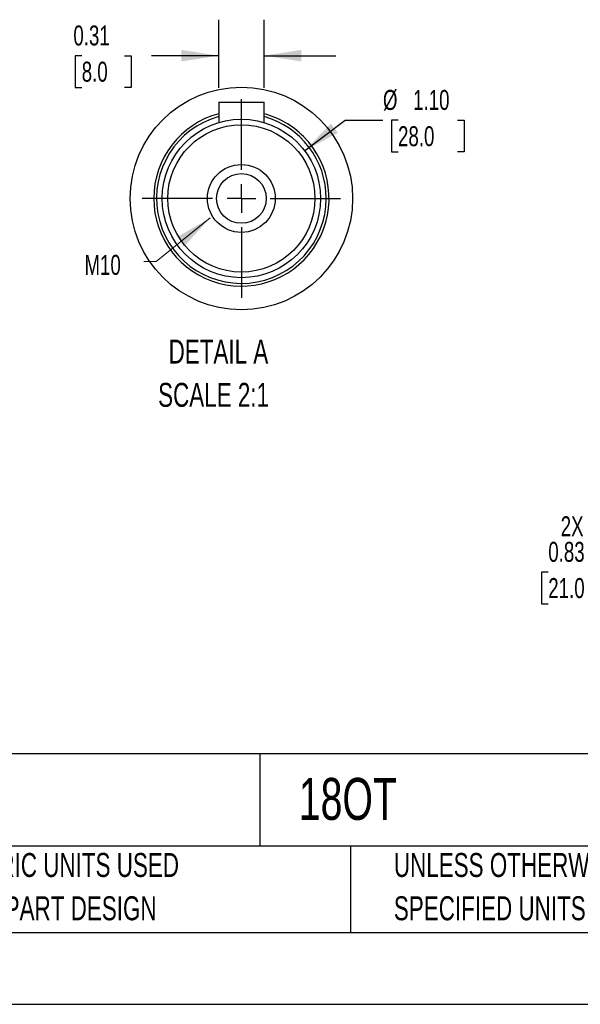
# Model space of a CAD drawing. Header units: inches. Extents: x 0 to 44, y 0 to 34.
# Tile 4 of 15: x 21.2 to 29, y 0 to 13.7. Entities that reach past the tile are written whole.
import ezdxf

# ---------------------------------------------------------------- set-up
doc = ezdxf.new("R2010")
doc.units = ezdxf.units.IN
doc.header["$LTSCALE"] = 4
doc.header["$MEASUREMENT"] = 0
doc.linetypes.add('CENTERX2', pattern=[0.8, 0.5, -0.1, 0.1, -0.1])
doc.layers.add('CENTER', color=40, linetype='CENTERX2')
doc.layers.add('SLD-DEFPOINTS', color=7, linetype='Continuous')
doc.layers.add('DIMENSIONS', color=140, linetype='Continuous', lineweight=25)
doc.layers.add('TEXT', color=140, linetype='Continuous', lineweight=25)
doc.styles.add('SLDTEXTSTYLE0', font='TXT', dxfattribs={"width": 0.7})
doc.dimstyles.new('SLDDIMSTYLE0', dxfattribs={"dimtxt": 0.277778, "dimasz": 0.52, "dimexe": 0, "dimexo": 0.0625, "dimgap": 0.069444, "dimtad": 0, "dimtih": 1, "dimtoh": 1, "dimrnd": 1e-09, "dimdsep": 46, "dimtxsty": 'SLDTEXTSTYLE0', "dimsah": 1, "dimcen": 0.09, "dimadec": 0, "dimazin": 2, "dimtfac": 1, "dimtmove": 0, "dimatfit": 0, "dimfxl": 0, "dimfrac": 2, "dimtolj": 1, "dimtzin": 12, "dimarcsym": 0})
doc.dimstyles.new('SLDDIMSTYLE8', dxfattribs={"dimtxt": 0.277778, "dimasz": 0.52, "dimexe": 0, "dimexo": 0.0625, "dimgap": 0.069444, "dimtad": 0, "dimtih": 1, "dimtoh": 1, "dimlfac": 0.5, "dimrnd": 1e-09, "dimzin": 4, "dimdsep": 46, "dimtxsty": 'SLDTEXTSTYLE0', "dimsah": 1, "dimcen": 0, "dimadec": 0, "dimazin": 1, "dimtfac": 1, "dimtofl": 0, "dimtmove": 0, "dimatfit": 3, "dimfxl": 0, "dimfrac": 2, "dimtolj": 1, "dimtzin": 12, "dimarcsym": 0})
doc.dimstyles.new('SLDDIMSTYLE9', dxfattribs={"dimtxt": 0.277778, "dimasz": 0.52, "dimexe": 0, "dimexo": 0.0625, "dimgap": 0.069444, "dimtad": 0, "dimtih": 1, "dimtoh": 1, "dimlfac": 0.5, "dimrnd": 1e-09, "dimdsep": 46, "dimtxsty": 'SLDTEXTSTYLE0', "dimsah": 1, "dimcen": 0.09, "dimadec": 0, "dimazin": 2, "dimtfac": 1, "dimtmove": 0, "dimatfit": 0, "dimfxl": 0, "dimfrac": 2, "dimtolj": 1, "dimtzin": 12, "dimarcsym": 0})

# ---------------------------------------------------------------- blocks, each defined once
blk = doc.blocks.new('SW_NOTE_0')
at = {"layer": 'TEXT', "color": 0, "linetype": 'CENTERX2', "lineweight": 18, "char_height": 0.3333, "attachment_point": 1, "style": 'SLDTEXTSTYLE0'}
for s, insert in [('DETAIL A', (0.146, 0.43)), ('SCALE 2:1', (0, -0.172))]:
    blk.add_mtext(s, dxfattribs=dict(at, insert=insert))
blk = doc.blocks.new('SW_NOTE_0_1')
at = {"layer": 'TEXT', "color": 0, "linetype": 'CENTERX2', "lineweight": 18, "char_height": 0.22, "attachment_point": 1, "style": 'SLDTEXTSTYLE0'}
for s, insert in [('M.G.M. ELECTRIC MOTORS SMX IE3 PREMIUM EFFICIENCY AC INDUCTION MOTOR, GENERAL PURPOSE AND INVERTER RATED, 5HP, 3-PHASE, 230/460 VAC,', (0, 0.284)), ('1800RPM, TEFC, IEC 112 FRAME, ALUMINUM, C-FACE/REMOVABLE RIGID BASE (B34) MOUNT', (0, -0.176))]:
    blk.add_mtext(s, dxfattribs=dict(at, insert=insert))
blk = doc.blocks.new('SW_NOTE_0_3')
at = {"layer": 'TEXT', "color": 0, "linetype": 'CENTERX2', "lineweight": 18, "char_height": 0.33333, "attachment_point": 1, "style": 'SLDTEXTSTYLE0'}
for s, insert in [('UNLESS OTHERWISE', (0, 0.43)), ('SPECIFIED UNITS ARE:', (0, -0.172))]:
    blk.add_mtext(s, dxfattribs=dict(at, insert=insert))
blk = doc.blocks.new('SW_NOTE_0_7')
at = {"layer": 'TEXT', "color": 0, "linetype": 'CENTERX2', "lineweight": 18, "char_height": 0.33333, "attachment_point": 1, "style": 'SLDTEXTSTYLE0'}
for s, insert in [('METRIC UNITS USED', (0, 0.43)), ('FOR PART DESIGN', (0, -0.172))]:
    blk.add_mtext(s, dxfattribs=dict(at, insert=insert))
blk = doc.blocks.new('_D_14')
at = {"layer": 'DIMENSIONS'}
for p, q in [((30.736, 6.6), (30.736, 5.69)), ((31.563, 6.6), (31.563, 5.69)), ((30.736, 6.19), (29.619, 6.19)), ((31.563, 6.19), (32.563, 6.19)), ((28.544, 6.013), (28.451, 6.013)), ((28.451, 6.013), (28.451, 5.571)), ((29.37, 6.013), (29.463, 6.013)), ((29.463, 6.013), (29.463, 5.571)), ((28.451, 5.571), (28.544, 5.571)), ((29.463, 5.571), (29.37, 5.571))]:
    blk.add_line(p, q, dxfattribs=at)
for points in [[(30.736, 6.19), (30.216, 6.27), (30.216, 6.11)], [(31.563, 6.19), (32.083, 6.11), (32.083, 6.27)]]:
    blk.add_solid(points, dxfattribs=at)
at = {"layer": 'DIMENSIONS', "char_height": 0.2778, "attachment_point": 1, "style": 'SLDTEXTSTYLE0'}
for s, insert in [('2X', (28.717, 6.788)), ('0.83', (28.544, 6.433)), ('21.0', (28.544, 5.929))]:
    blk.add_mtext(s, dxfattribs=dict(at, insert=insert))
blk = doc.blocks.new('_D_25')
at = {"layer": 'DIMENSIONS'}
for p, q in [((25.153, 11.873), (25.716, 12.298)), ((25.716, 12.298), (26.243, 12.298)), ((26.453, 12.298), (26.36, 12.298)), ((26.36, 12.298), (26.36, 11.856)), ((27.279, 12.298), (27.372, 12.298)), ((27.372, 12.298), (27.372, 11.856)), ((26.36, 11.856), (26.453, 11.856)), ((27.372, 11.856), (27.279, 11.856))]:
    blk.add_line(p, q, dxfattribs=at)
blk.add_solid([(25.153, 11.873), (25.616, 12.122), (25.52, 12.25)], dxfattribs=at)
at = {"layer": 'DIMENSIONS', "char_height": 0.2778, "attachment_point": 1, "style": 'SLDTEXTSTYLE0'}
for s, insert in [('%%c', (26.243, 12.718)), ('1.10', (26.663, 12.718)), ('28.0', (26.453, 12.214))]:
    blk.add_mtext(s, dxfattribs=dict(at, insert=insert))
blk = doc.blocks.new('_D_26')
at = {"layer": 'DIMENSIONS'}
for p, q in [((23.958, 12.748), (23.958, 13.695)), ((24.588, 12.748), (24.588, 13.695)), ((22.051, 13.195), (21.958, 13.195)), ((21.958, 13.195), (21.958, 12.753)), ((22.645, 13.195), (22.739, 13.195)), ((22.739, 13.195), (22.739, 12.753)), ((23.958, 13.195), (23.022, 13.195)), ((24.588, 13.195), (25.588, 13.195)), ((21.958, 12.753), (22.051, 12.753)), ((22.739, 12.753), (22.645, 12.753))]:
    blk.add_line(p, q, dxfattribs=at)
for points in [[(23.958, 13.195), (23.438, 13.275), (23.438, 13.115)], [(24.588, 13.195), (25.108, 13.115), (25.108, 13.275)]]:
    blk.add_solid(points, dxfattribs=at)
at = {"layer": 'DIMENSIONS', "char_height": 0.2778, "attachment_point": 1, "style": 'SLDTEXTSTYLE0'}
for s, insert in [('0.31', (21.935, 13.615)), ('8.0', (22.051, 13.111))]:
    blk.add_mtext(s, dxfattribs=dict(at, insert=insert))
blk = doc.blocks.new('SW_CENTERMARKSYMBOL_6')
at = {"layer": 'CENTER', "color": 0}
for p, q in [((0, 0.4), (0, 1.381)), ((0, 0), (0, 0.2)), ((-0.4, 0), (-1.381, 0)), ((0, 0), (-0.2, 0)), ((0, 0), (0.2, 0)), ((0, 0), (0, -0.2)), ((0.4, 0), (1.381, 0)), ((0, -0.4), (0, -1.381))]:
    blk.add_line(p, q, dxfattribs=at)

msp = doc.modelspace()

# ---------------------------------------------------------------- linework, layer by layer
for p, q in [((23.958, 12.548), (23.958, 12.265)), ((23.958, 12.548), (24.588, 12.548)), ((24.588, 12.265), (24.588, 12.548))]:
    msp.add_line(p, q)
at = {"color": 7, "linetype": 'Continuous'}
msp.add_line((44, 0), (0, 0), dxfattribs=at)
for radius in [1.102, 1.024, 0.472, 0.346]:
    msp.add_circle((24.273, 11.209), radius)
for radius, start, end in [(1.22, 104.9553, 45), (1.181, 105.466, 360), (1.22, 45, 75.0447), (1.181, 0, 74.534)]:
    msp.add_arc((24.273, 11.209), radius, start, end)
msp.add_solid([(23.838, 10.938), (23.384, 10.674), (23.484, 10.55)])
at = {"layer": 'SLD-DEFPOINTS'}
msp.add_circle((24.273, 11.209), 1.548, dxfattribs=at)
at = {"layer": 'TEXT'}
for p, q in [((43, 3.484), (1, 3.484)), ((24.529, 3.484), (24.529, 2.2)), ((43, 2.2), (1, 2.2)), ((25.792, 2.2), (25.792, 1)), ((1, 1), (43, 1))]:
    msp.add_line(p, q, dxfattribs=at)
at = {"layer": 'TEXT', "linetype": 'CENTERX2', "lineweight": 18, "flags": 128}
msp.add_lwpolyline([(22.914, 10.33), (23.085, 10.33), (23.838, 10.938)], dxfattribs=at)

# ---------------------------------------------------------------- block references
at = {"layer": 'CENTER'}
msp.add_blockref('SW_CENTERMARKSYMBOL_6', (24.273, 11.209), dxfattribs=at)
at = {"layer": 'TEXT', "linetype": 'CENTERX2', "lineweight": 18}
for name, p in [('SW_NOTE_0', (23.114, 8.816)), ('SW_NOTE_0_1', (1.215, 2.892)), ('SW_NOTE_0_7', (20.233, 1.675)), ('SW_NOTE_0_3', (26.395, 1.675))]:
    msp.add_blockref(name, p, dxfattribs=at)

# ---------------------------------------------------------------- texts
at = {"layer": 'TEXT', "linetype": 'CENTERX2', "lineweight": 18, "attachment_point": 1, "style": 'SLDTEXTSTYLE0'}
for s, insert, char_height in [('M10', (22.089, 10.424), 0.2778), ('18OT', (25.072, 3.149), 0.5833)]:
    msp.add_mtext(s, dxfattribs=dict(at, insert=insert, char_height=char_height))

# ---------------------------------------------------------------- dimensions: what is measured, and where the dimension line sits
at = {"layer": 'DIMENSIONS'}
dim = msp.add_linear_dim(base=(24.5876, 13.1954), p1=(23.9577, 12.5477), p2=(24.5876, 12.5477), dimstyle='SLDDIMSTYLE9', dxfattribs=at)
dim.commit()
dim.dimension.update_dxf_attribs({"geometry": '_D_26', "text_midpoint": (22.3481, 13.1954), "dimtype": 160})
dim = msp.add_diameter_dim_2p(p1=(23.393, 10.545), p2=(25.153, 11.873), dimstyle='SLDDIMSTYLE8', dxfattribs=at)
dim.commit()
dim.dimension.update_dxf_attribs({"geometry": '_D_25', "text_midpoint": (26.866, 12.298), "dimtype": 163})
dim = msp.add_linear_dim(base=(31.563, 6.19), p1=(30.736, 6.8), p2=(31.563, 6.8), text='2X\\P<>', dimstyle='SLDDIMSTYLE0', dxfattribs=at)
dim.commit()
dim.dimension.update_dxf_attribs({"geometry": '_D_14', "text_midpoint": (28.957, 6.19), "dimtype": 160})

doc.saveas('drawing.dxf')
